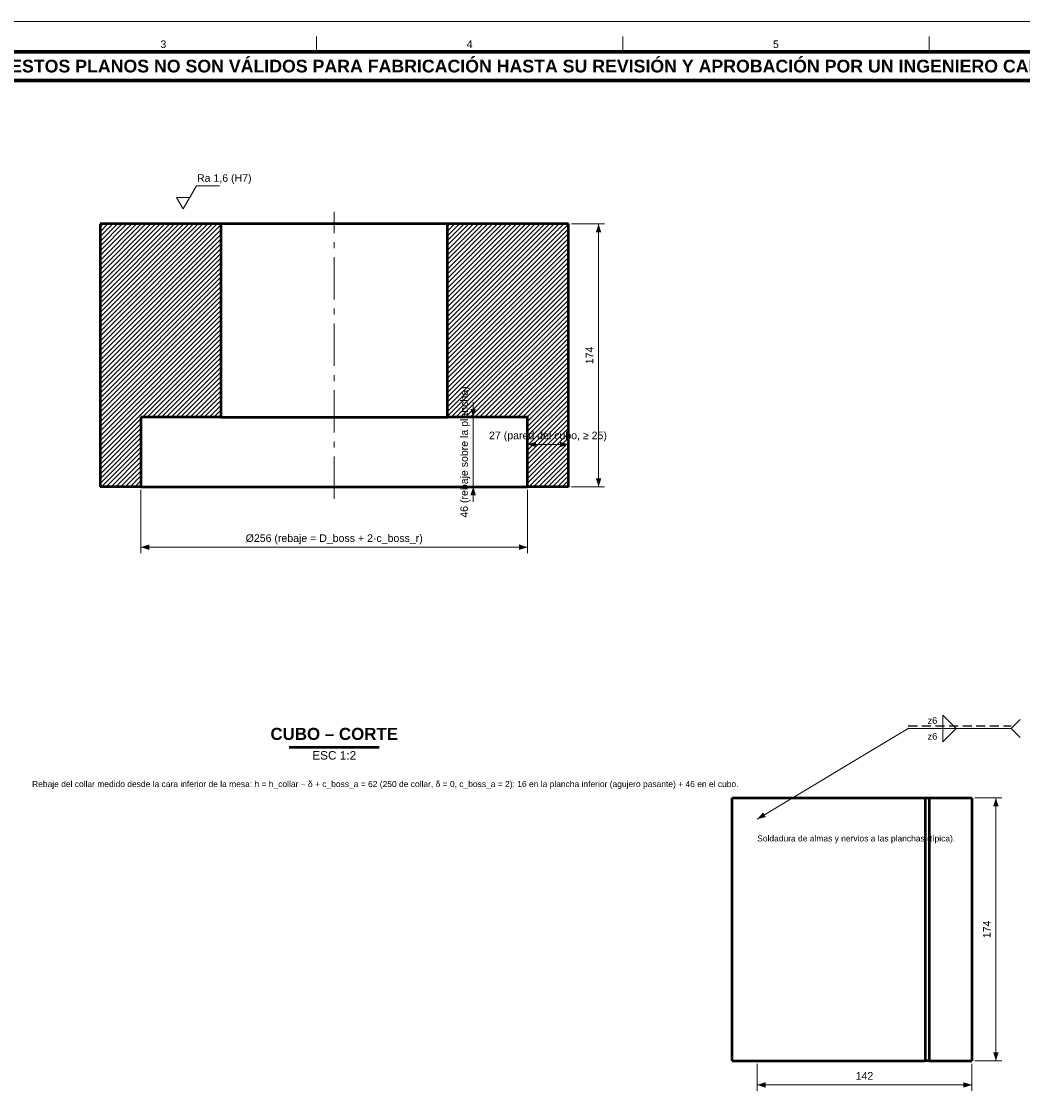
# Model space of a CAD drawing. Header units: millimetres. Extents: x 0 to 841, y 0 to 594.
# Tile 3 of 5: x 227 to 558, y 238 to 594. Entities that reach past the tile are written whole.
import ezdxf
from ezdxf.enums import TextEntityAlignment as Align

# ---------------------------------------------------------------- set-up
doc = ezdxf.new("R2010")
doc.units = ezdxf.units.MM
doc.linetypes.add('EJE', pattern=[22, 14, -3, 2, -3])
doc.linetypes.add('OCULTO', pattern=[4.5, 3, -1.5])
for name, color, linetype, lineweight in [('ACH', 7, 'CONTINUOUS', 13), ('COTA', 7, 'CONTINUOUS', 18), ('EJE', 7, 'EJE', 18), ('FINA', 7, 'CONTINUOUS', 18), ('MARCO', 7, 'CONTINUOUS', 70), ('OCU', 7, 'OCULTO', 25), ('TXT', 7, 'CONTINUOUS', 25), ('VIS', 7, 'CONTINUOUS', 50)]:
    doc.layers.add(name, color=color, linetype=linetype, lineweight=lineweight)
doc.styles.add('STD', font='LiberationSans-Regular.ttf')
doc.styles.add('STDB', font='LiberationSans-Bold.ttf')

msp = doc.modelspace()

# ---------------------------------------------------------------- hatches: boundary and pattern name
at = {"layer": 'ACH'}
h = msp.add_hatch(dxfattribs=at)
h.set_pattern_fill('ANSI31', scale=0.35)
h.paths.add_polyline_path([(252.5, 440), (252.5, 527), (292.5, 527), (292.5, 463), (266, 463), (266, 440)])
h = msp.add_hatch(dxfattribs=at)
h.set_pattern_fill('ANSI31', scale=0.35)
h.paths.add_polyline_path([(407.5, 527), (407.5, 440), (394, 440), (394, 463), (367.5, 463), (367.5, 527)])

# ---------------------------------------------------------------- linework, layer by layer
at = {"layer": 'COTA'}
for p, q in [((277.8, 535.8), (282.2, 535.8)), ((408.5, 527), (419.5, 527)), ((417.5, 440), (417.5, 527)), ((376, 463), (376, 468)), ((379, 463), (374, 463)), ((376, 440), (376, 463)), ((394, 447), (394, 456)), ((394, 454), (407.5, 454)), ((407.5, 447), (407.5, 456)), ((266, 439), (266, 418)), ((399, 440), (374, 440)), ((376, 440), (376, 435)), ((394, 439), (394, 418)), ((408.5, 440), (419.5, 440)), ((394, 420), (266, 420)), ((554, 360), (557, 363)), ((470, 330), (520, 360)), ((520, 360), (554, 360)), ((554, 360), (557, 357)), ((542, 337), (551, 337)), ((549, 250), (549, 337)), ((542, 250), (551, 250)), ((470, 249), (470, 240)), ((541, 249), (541, 240)), ((470, 242), (541, 242))]:
    msp.add_line(p, q, dxfattribs=at)
msp.add_lwpolyline([(277.8, 535.8), (280, 532), (284.4, 539.6), (292, 539.6)], dxfattribs=at)
for points in [[(531.4, 360), (531.4, 364.4), (535.8, 360)], [(531.4, 360), (531.4, 355.6), (535.8, 360)]]:
    msp.add_lwpolyline(points, close=True, dxfattribs=at)
for points in [[(417.5, 527), (416.6, 524.2), (418.4, 524.2)], [(376, 463), (376.9, 465.8), (375.1, 465.8)], [(394, 454), (396.8, 453.1), (396.8, 454.9)], [(407.5, 454), (404.7, 454.9), (404.7, 453.1)], [(417.5, 440), (418.4, 442.8), (416.6, 442.8)], [(376, 440), (375.1, 437.2), (376.9, 437.2)], [(266, 420), (268.8, 419.1), (268.8, 420.9)], [(394, 420), (391.2, 420.9), (391.2, 419.1)], [(549, 337), (548.1, 334.2), (549.9, 334.2)], [(470, 330), (472.86, 330.67), (471.94, 332.21)], [(549, 250), (549.9, 252.8), (548.1, 252.8)], [(470, 242), (472.8, 241.1), (472.8, 242.9)], [(541, 242), (538.2, 242.9), (538.2, 241.1)]]:
    msp.add_solid(points, dxfattribs=at)
at = {"layer": 'EJE'}
msp.add_line((330, 436), (330, 531), dxfattribs=at)
at = {"layer": 'FINA'}
for p, q in [((324.12, 584), (324.12, 589)), ((425.5, 584), (425.5, 589)), ((526.88, 584), (526.88, 589))]:
    msp.add_line(p, q, dxfattribs=at)
msp.add_lwpolyline([(0, 0), (841, 0), (841, 594), (0, 594)], close=True, dxfattribs=at)
at = {"layer": 'MARCO'}
for points in [[(20, 10), (831, 10), (831, 584), (20, 584)], [(20, 574.5), (831, 574.5), (831, 584), (20, 584)]]:
    msp.add_lwpolyline(points, close=True, dxfattribs=at)
at = {"layer": 'OCU'}
msp.add_line((520, 360.9), (554, 360.9), dxfattribs=at)
at = {"layer": 'VIS'}
msp.add_line((315.12, 353.8), (344.88, 353.8), dxfattribs=at)
for points in [[(252.5, 527), (252.5, 440)], [(292.5, 527), (252.5, 527)], [(292.5, 527), (292.5, 463)], [(367.5, 527), (367.2, 527), (366.9, 527), (366.6, 527), (366.3, 527), (366, 527), (365.7, 527), (365.4, 527), (365.1, 527), (364.8, 527), (364.5, 527), (364.2, 527), (363.9, 527), (363.6, 527), (363.3, 527), (363, 527), (362.7, 527), (362.4, 527), (362.1, 527), (361.8, 527), (361.5, 527), (361.2, 527), (360.9, 527), (360.6, 527), (360.3, 527), (360, 527), (359.7, 527), (359.4, 527), (359.1, 527), (358.8, 527), (358.5, 527), (358.2, 527), (357.9, 527), (357.6, 527), (357.3, 527), (357, 527), (356.7, 527), (356.4, 527), (356.1, 527), (355.8, 527), (355.5, 527), (355.2, 527), (354.9, 527), (354.6, 527), (354.3, 527), (354, 527), (353.7, 527), (353.4, 527), (353.1, 527), (352.8, 527), (352.5, 527), (352.2, 527), (351.9, 527), (351.6, 527), (351.3, 527), (351, 527), (350.7, 527), (350.4, 527), (350.1, 527), (349.8, 527), (349.5, 527), (349.2, 527), (348.9, 527), (348.6, 527), (348.3, 527), (348, 527), (347.7, 527), (347.4, 527), (347.1, 527), (346.8, 527), (346.5, 527), (346.2, 527), (345.9, 527), (345.6, 527), (345.3, 527), (345, 527), (344.7, 527), (344.4, 527), (344.1, 527), (343.8, 527), (343.5, 527), (343.2, 527), (342.9, 527), (342.6, 527), (342.3, 527), (342, 527), (341.7, 527), (341.4, 527), (341.1, 527), (340.8, 527), (340.5, 527), (340.2, 527), (339.9, 527), (339.6, 527), (339.3, 527), (339, 527), (338.7, 527), (338.4, 527), (338.1, 527), (337.8, 527), (337.5, 527), (337.2, 527), (336.9, 527), (336.6, 527), (336.3, 527), (336, 527), (335.7, 527), (335.4, 527), (335.1, 527), (334.8, 527), (334.5, 527), (334.2, 527), (333.9, 527), (333.6, 527), (333.3, 527), (333, 527), (332.7, 527), (332.4, 527), (332.1, 527), (331.8, 527), (331.5, 527), (331.2, 527), (330.9, 527), (330.6, 527), (330.3, 527), (330, 527), (329.7, 527), (329.4, 527), (329.1, 527), (328.8, 527), (328.5, 527), (328.2, 527), (327.9, 527), (327.6, 527), (327.3, 527), (327, 527), (326.7, 527), (326.4, 527), (326.1, 527), (325.8, 527), (325.5, 527), (325.2, 527), (324.9, 527), (324.6, 527), (324.3, 527), (324, 527), (323.7, 527), (323.4, 527), (323.1, 527), (322.8, 527), (322.5, 527), (322.2, 527), (321.9, 527), (321.6, 527), (321.3, 527), (321, 527), (320.7, 527), (320.4, 527), (320.1, 527), (319.8, 527), (319.5, 527), (319.2, 527), (318.9, 527), (318.6, 527), (318.3, 527), (318, 527), (317.7, 527), (317.4, 527), (317.1, 527), (316.8, 527), (316.5, 527), (316.2, 527), (315.9, 527), (315.6, 527), (315.3, 527), (315, 527), (314.7, 527), (314.4, 527), (314.1, 527), (313.8, 527), (313.5, 527), (313.2, 527), (312.9, 527), (312.6, 527), (312.3, 527), (312, 527), (311.7, 527), (311.4, 527), (311.1, 527), (310.8, 527), (310.5, 527), (310.2, 527), (309.9, 527), (309.6, 527), (309.3, 527), (309, 527), (308.7, 527), (308.4, 527), (308.1, 527), (307.8, 527), (307.5, 527), (307.2, 527), (306.9, 527), (306.6, 527), (306.3, 527), (306, 527), (305.7, 527), (305.4, 527), (305.1, 527), (304.8, 527), (304.5, 527), (304.2, 527), (303.9, 527), (303.6, 527), (303.3, 527), (303, 527), (302.7, 527), (302.4, 527), (302.1, 527), (301.8, 527), (301.5, 527), (301.2, 527), (300.9, 527), (300.6, 527), (300.3, 527), (300, 527), (299.7, 527), (299.4, 527), (299.1, 527), (298.8, 527), (298.5, 527), (298.2, 527), (297.9, 527), (297.6, 527), (297.3, 527), (297, 527), (296.7, 527), (296.4, 527), (296.1, 527), (295.8, 527), (295.5, 527), (295.2, 527), (294.9, 527), (294.6, 527), (294.3, 527), (294, 527), (293.7, 527), (293.4, 527), (293.1, 527), (292.8, 527), (292.5, 527)], [(407.5, 527), (367.5, 527)], [(367.5, 463), (367.5, 527)], [(407.5, 440), (407.5, 527)], [(266, 463), (266, 440)], [(292.5, 463), (266, 463)], [(292.5, 463), (292.8, 463), (293.1, 463), (293.4, 463), (293.7, 463), (294, 463), (294.3, 463), (294.6, 463), (294.9, 463), (295.2, 463), (295.5, 463), (295.8, 463), (296.1, 463), (296.4, 463), (296.7, 463), (297, 463), (297.3, 463), (297.6, 463), (297.9, 463), (298.2, 463), (298.5, 463), (298.8, 463), (299.1, 463), (299.4, 463), (299.7, 463), (300, 463), (300.3, 463), (300.6, 463), (300.9, 463), (301.2, 463), (301.5, 463), (301.8, 463), (302.1, 463), (302.4, 463), (302.7, 463), (303, 463), (303.3, 463), (303.6, 463), (303.9, 463), (304.2, 463), (304.5, 463), (304.8, 463), (305.1, 463), (305.4, 463), (305.7, 463), (306, 463), (306.3, 463), (306.6, 463), (306.9, 463), (307.2, 463), (307.5, 463), (307.8, 463), (308.1, 463), (308.4, 463), (308.7, 463), (309, 463), (309.3, 463), (309.6, 463), (309.9, 463), (310.2, 463), (310.5, 463), (310.8, 463), (311.1, 463), (311.4, 463), (311.7, 463), (312, 463), (312.3, 463), (312.6, 463), (312.9, 463), (313.2, 463), (313.5, 463), (313.8, 463), (314.1, 463), (314.4, 463), (314.7, 463), (315, 463), (315.3, 463), (315.6, 463), (315.9, 463), (316.2, 463), (316.5, 463), (316.8, 463), (317.1, 463), (317.4, 463), (317.7, 463), (318, 463), (318.3, 463), (318.6, 463), (318.9, 463), (319.2, 463), (319.5, 463), (319.8, 463), (320.1, 463), (320.4, 463), (320.7, 463), (321, 463), (321.3, 463), (321.6, 463), (321.9, 463), (322.2, 463), (322.5, 463), (322.8, 463), (323.1, 463), (323.4, 463), (323.7, 463), (324, 463), (324.3, 463), (324.6, 463), (324.9, 463), (325.2, 463), (325.5, 463), (325.8, 463), (326.1, 463), (326.4, 463), (326.7, 463), (327, 463), (327.3, 463), (327.6, 463), (327.9, 463), (328.2, 463), (328.5, 463), (328.8, 463), (329.1, 463), (329.4, 463), (329.7, 463), (330, 463), (330.3, 463), (330.6, 463), (330.9, 463), (331.2, 463), (331.5, 463), (331.8, 463), (332.1, 463), (332.4, 463), (332.7, 463), (333, 463), (333.3, 463), (333.6, 463), (333.9, 463), (334.2, 463), (334.5, 463), (334.8, 463), (335.1, 463), (335.4, 463), (335.7, 463), (336, 463), (336.3, 463), (336.6, 463), (336.9, 463), (337.2, 463), (337.5, 463), (337.8, 463), (338.1, 463), (338.4, 463), (338.7, 463), (339, 463), (339.3, 463), (339.6, 463), (339.9, 463), (340.2, 463), (340.5, 463), (340.8, 463), (341.1, 463), (341.4, 463), (341.7, 463), (342, 463), (342.3, 463), (342.6, 463), (342.9, 463), (343.2, 463), (343.5, 463), (343.8, 463), (344.1, 463), (344.4, 463), (344.7, 463), (345, 463), (345.3, 463), (345.6, 463), (345.9, 463), (346.2, 463), (346.5, 463), (346.8, 463), (347.1, 463), (347.4, 463), (347.7, 463), (348, 463), (348.3, 463), (348.6, 463), (348.9, 463), (349.2, 463), (349.5, 463), (349.8, 463), (350.1, 463), (350.4, 463), (350.7, 463), (351, 463), (351.3, 463), (351.6, 463), (351.9, 463), (352.2, 463), (352.5, 463), (352.8, 463), (353.1, 463), (353.4, 463), (353.7, 463), (354, 463), (354.3, 463), (354.6, 463), (354.9, 463), (355.2, 463), (355.5, 463), (355.8, 463), (356.1, 463), (356.4, 463), (356.7, 463), (357, 463), (357.3, 463), (357.6, 463), (357.9, 463), (358.2, 463), (358.5, 463), (358.8, 463), (359.1, 463), (359.4, 463), (359.7, 463), (360, 463), (360.3, 463), (360.6, 463), (360.9, 463), (361.2, 463), (361.5, 463), (361.8, 463), (362.1, 463), (362.4, 463), (362.7, 463), (363, 463), (363.3, 463), (363.6, 463), (363.9, 463), (364.2, 463), (364.5, 463), (364.8, 463), (365.1, 463), (365.4, 463), (365.7, 463), (366, 463), (366.3, 463), (366.6, 463), (366.9, 463), (367.2, 463), (367.5, 463)], [(394, 463), (367.5, 463)], [(394, 440), (394, 463)], [(266, 440), (252.5, 440)], [(266, 440), (266.3, 440), (266.6, 440), (266.9, 440), (267.2, 440), (267.5, 440), (267.8, 440), (268.1, 440), (268.4, 440), (268.7, 440), (269, 440), (269.31, 440), (269.61, 440), (269.91, 440), (270.21, 440), (270.51, 440), (270.81, 440), (271.11, 440), (271.41, 440), (271.71, 440), (272.01, 440), (272.31, 440), (272.61, 440), (272.91, 440), (273.21, 440), (273.51, 440), (273.81, 440), (274.11, 440), (274.41, 440), (274.71, 440), (275.01, 440), (275.31, 440), (275.62, 440), (275.92, 440), (276.22, 440), (276.52, 440), (276.82, 440), (277.12, 440), (277.42, 440), (277.72, 440), (278.02, 440), (278.32, 440), (278.62, 440), (278.92, 440), (279.22, 440), (279.52, 440), (279.82, 440), (280.12, 440), (280.42, 440), (280.72, 440), (281.02, 440), (281.32, 440), (281.62, 440), (281.92, 440), (282.23, 440), (282.53, 440), (282.83, 440), (283.13, 440), (283.43, 440), (283.73, 440), (284.03, 440), (284.33, 440), (284.63, 440), (284.93, 440), (285.23, 440), (285.53, 440), (285.83, 440), (286.13, 440), (286.43, 440), (286.73, 440), (287.03, 440), (287.33, 440), (287.63, 440), (287.93, 440), (288.23, 440), (288.54, 440), (288.84, 440), (289.14, 440), (289.44, 440), (289.74, 440), (290.04, 440), (290.34, 440), (290.64, 440), (290.94, 440), (291.24, 440), (291.54, 440), (291.84, 440), (292.14, 440), (292.44, 440), (292.74, 440), (293.04, 440), (293.34, 440), (293.64, 440), (293.94, 440), (294.24, 440), (294.54, 440), (294.85, 440), (295.15, 440), (295.45, 440), (295.75, 440), (296.05, 440), (296.35, 440), (296.65, 440), (296.95, 440), (297.25, 440), (297.55, 440), (297.85, 440), (298.15, 440), (298.45, 440), (298.75, 440), (299.05, 440), (299.35, 440), (299.65, 440), (299.95, 440), (300.25, 440), (300.55, 440), (300.85, 440), (301.15, 440), (301.46, 440), (301.76, 440), (302.06, 440), (302.36, 440), (302.66, 440), (302.96, 440), (303.26, 440), (303.56, 440), (303.86, 440), (304.16, 440), (304.46, 440), (304.76, 440), (305.06, 440), (305.36, 440), (305.66, 440), (305.96, 440), (306.26, 440), (306.56, 440), (306.86, 440), (307.16, 440), (307.46, 440), (307.77, 440), (308.07, 440), (308.37, 440), (308.67, 440), (308.97, 440), (309.27, 440), (309.57, 440), (309.87, 440), (310.17, 440), (310.47, 440), (310.77, 440), (311.07, 440), (311.37, 440), (311.67, 440), (311.97, 440), (312.27, 440), (312.57, 440), (312.87, 440), (313.17, 440), (313.47, 440), (313.77, 440), (314.08, 440), (314.38, 440), (314.68, 440), (314.98, 440), (315.28, 440), (315.58, 440), (315.88, 440), (316.18, 440), (316.48, 440), (316.78, 440), (317.08, 440), (317.38, 440), (317.68, 440), (317.98, 440), (318.28, 440), (318.58, 440), (318.88, 440), (319.18, 440), (319.48, 440), (319.78, 440), (320.08, 440), (320.38, 440), (320.69, 440), (320.99, 440), (321.29, 440), (321.59, 440), (321.89, 440), (322.19, 440), (322.49, 440), (322.79, 440), (323.09, 440), (323.39, 440), (323.69, 440), (323.99, 440), (324.29, 440), (324.59, 440), (324.89, 440), (325.19, 440), (325.49, 440), (325.79, 440), (326.09, 440), (326.39, 440), (326.69, 440), (327, 440), (327.3, 440), (327.6, 440), (327.9, 440), (328.2, 440), (328.5, 440), (328.8, 440), (329.1, 440), (329.4, 440), (329.7, 440), (330, 440), (330.3, 440), (330.6, 440), (330.9, 440), (331.2, 440), (331.5, 440), (331.8, 440), (332.1, 440), (332.4, 440), (332.7, 440), (333, 440), (333.31, 440), (333.61, 440), (333.91, 440), (334.21, 440), (334.51, 440), (334.81, 440), (335.11, 440), (335.41, 440), (335.71, 440), (336.01, 440), (336.31, 440), (336.61, 440), (336.91, 440), (337.21, 440), (337.51, 440), (337.81, 440), (338.11, 440), (338.41, 440), (338.71, 440), (339.01, 440), (339.31, 440), (339.62, 440), (339.92, 440), (340.22, 440), (340.52, 440), (340.82, 440), (341.12, 440), (341.42, 440), (341.72, 440), (342.02, 440), (342.32, 440), (342.62, 440), (342.92, 440), (343.22, 440), (343.52, 440), (343.82, 440), (344.12, 440), (344.42, 440), (344.72, 440), (345.02, 440), (345.32, 440), (345.62, 440), (345.92, 440), (346.23, 440), (346.53, 440), (346.83, 440), (347.13, 440), (347.43, 440), (347.73, 440), (348.03, 440), (348.33, 440), (348.63, 440), (348.93, 440), (349.23, 440), (349.53, 440), (349.83, 440), (350.13, 440), (350.43, 440), (350.73, 440), (351.03, 440), (351.33, 440), (351.63, 440), (351.93, 440), (352.23, 440), (352.54, 440), (352.84, 440), (353.14, 440), (353.44, 440), (353.74, 440), (354.04, 440), (354.34, 440), (354.64, 440), (354.94, 440), (355.24, 440), (355.54, 440), (355.84, 440), (356.14, 440), (356.44, 440), (356.74, 440), (357.04, 440), (357.34, 440), (357.64, 440), (357.94, 440), (358.24, 440), (358.54, 440), (358.85, 440), (359.15, 440), (359.45, 440), (359.75, 440), (360.05, 440), (360.35, 440), (360.65, 440), (360.95, 440), (361.25, 440), (361.55, 440), (361.85, 440), (362.15, 440), (362.45, 440), (362.75, 440), (363.05, 440), (363.35, 440), (363.65, 440), (363.95, 440), (364.25, 440), (364.55, 440), (364.85, 440), (365.15, 440), (365.46, 440), (365.76, 440), (366.06, 440), (366.36, 440), (366.66, 440), (366.96, 440), (367.26, 440), (367.56, 440), (367.86, 440), (368.16, 440), (368.46, 440), (368.76, 440), (369.06, 440), (369.36, 440), (369.66, 440), (369.96, 440), (370.26, 440), (370.56, 440), (370.86, 440), (371.16, 440), (371.46, 440), (371.77, 440), (372.07, 440), (372.37, 440), (372.67, 440), (372.97, 440), (373.27, 440), (373.57, 440), (373.87, 440), (374.17, 440), (374.47, 440), (374.77, 440), (375.07, 440), (375.37, 440), (375.67, 440), (375.97, 440), (376.27, 440), (376.57, 440), (376.87, 440), (377.17, 440), (377.47, 440), (377.77, 440), (378.08, 440), (378.38, 440), (378.68, 440), (378.98, 440), (379.28, 440), (379.58, 440), (379.88, 440), (380.18, 440), (380.48, 440), (380.78, 440), (381.08, 440), (381.38, 440), (381.68, 440), (381.98, 440), (382.28, 440), (382.58, 440), (382.88, 440), (383.18, 440), (383.48, 440), (383.78, 440), (384.08, 440), (384.38, 440), (384.69, 440), (384.99, 440), (385.29, 440), (385.59, 440), (385.89, 440), (386.19, 440), (386.49, 440), (386.79, 440), (387.09, 440), (387.39, 440), (387.69, 440), (387.99, 440), (388.29, 440), (388.59, 440), (388.89, 440), (389.19, 440), (389.49, 440), (389.79, 440), (390.09, 440), (390.39, 440), (390.69, 440), (391, 440), (391.3, 440), (391.6, 440), (391.9, 440), (392.2, 440), (392.5, 440), (392.8, 440), (393.1, 440), (393.4, 440), (393.7, 440), (394, 440)], [(407.5, 440), (394, 440)], [(461.67, 250), (461.67, 337)], [(461.67, 337), (525.64, 337)], [(525.64, 337), (525.85, 337), (526.07, 337), (526.29, 337), (526.5, 337), (526.72, 337), (526.94, 337)], [(525.64, 337), (525.64, 250)], [(526.94, 337), (540.99, 337)], [(526.94, 337), (526.94, 250)], [(540.99, 337), (540.99, 337), (540.99, 337), (541, 337), (541, 337), (541, 337), (541, 337)], [(540.99, 337), (540.99, 250)], [(541, 337), (541, 250)], [(461.67, 250), (525.64, 250)], [(526.94, 250), (526.72, 250), (526.5, 250), (526.29, 250), (526.07, 250), (525.85, 250), (525.64, 250)], [(526.94, 250), (540.99, 250)], [(541, 250), (541, 250), (541, 250), (541, 250), (540.99, 250), (540.99, 250), (540.99, 250)]]:
    msp.add_lwpolyline(points, dxfattribs=at)

# ---------------------------------------------------------------- texts
at = {"layer": 'TXT'}
for s, height, style, p in [('3', 2.5, 'STD', (273.44, 586.5)), ('4', 2.5, 'STD', (374.81, 586.5)), ('5', 2.5, 'STD', (476.19, 586.5)), ('ESTOS PLANOS NO SON VÁLIDOS PARA FABRICACIÓN HASTA SU REVISIÓN Y APROBACIÓN POR UN INGENIERO CALCULISTA HABILITADO.', 4.2, 'STDB', (425.5, 579.25))]:
    msp.add_text(s, height=height, dxfattribs=dict(at, style=style)).set_placement(p, align=Align.MIDDLE_CENTER)
at = {"layer": 'TXT', "style": 'STD'}
for s, height, p in [('Ra 1,6 (H7)', 2.5, (284.6, 540.2)), ('Rebaje del collar medido desde la cara inferior de la mesa: h = h_collar − δ + c_boss_a = 62 (250 de collar, δ = 0, c_boss_a = 2): 16 en la plancha inferior (agujero pasante) + 46 en el cubo.', 2, (230, 340)), ('Soldadura de almas y nervios a las planchas (típica).', 2, (470, 322))]:
    msp.add_text(s, height=height, dxfattribs=at).set_placement(p, align=Align.BOTTOM_LEFT)
for s, rotation, p in [('174', 90, (416.5, 483.5)), ('46 (rebaje sobre la plancha)', 90, (375, 451.5)), ('Ø256 (rebaje = D_boss + 2·c_boss_r)', 360, (330, 421)), ('174', 90, (548, 293.5))]:
    msp.add_text(s, height=2.5, rotation=rotation, dxfattribs=at).set_placement(p, align=Align.BOTTOM_CENTER)
at = {"layer": 'TXT'}
for s, height, style, p in [('27 (pared del cubo, ≥ 25)', 2.5, 'STD', (400.75, 455)), ('CUBO – CORTE', 4, 'STDB', (330, 355)), ('142', 2.5, 'STD', (505.5, 243))]:
    msp.add_text(s, height=height, dxfattribs=dict(at, style=style)).set_placement(p, align=Align.BOTTOM_CENTER)
at = {"layer": 'TXT', "style": 'STD'}
for p in [(529.6, 362.6), (529.6, 357.4)]:
    msp.add_text('z6', height=2.2, dxfattribs=at).set_placement(p, align=Align.MIDDLE_RIGHT)
msp.add_text('ESC 1:2', height=2.8, dxfattribs=at).set_placement((330, 352.5), align=Align.TOP_CENTER)

doc.saveas('drawing.dxf')
